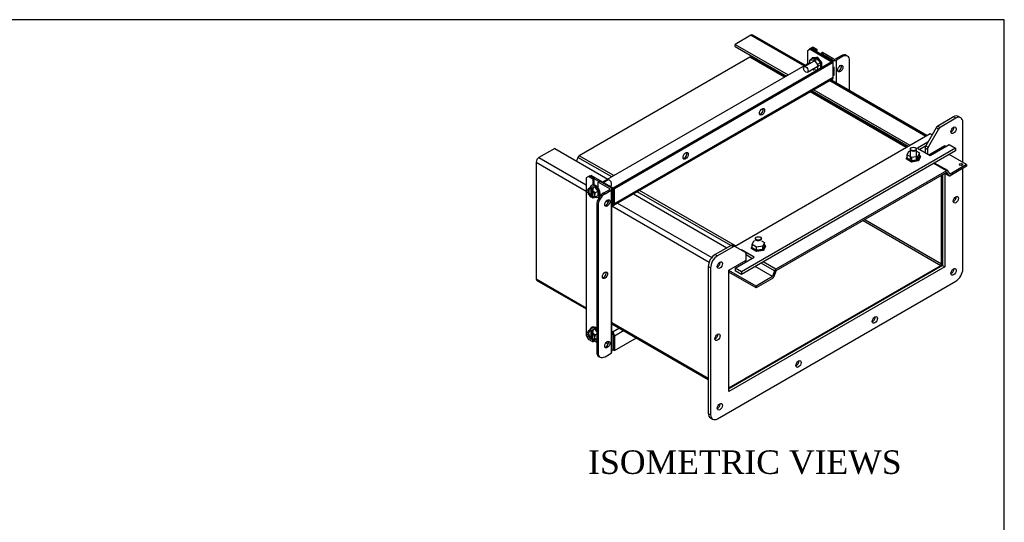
# Model space of a CAD drawing. Header units: inches. Extents: x 0 to 120, y -1 to 80.
# Tile 7 of 7: x 82 to 120, y 60 to 80. Entities that reach past the tile are written whole.
import ezdxf
from ezdxf.enums import TextEntityAlignment as Align

# ---------------------------------------------------------------- set-up
doc = ezdxf.new("R2010")
doc.units = ezdxf.units.IN
doc.header["$MEASUREMENT"] = 0
for name, color, linetype in [('COM43350', 7, 'Continuous'), ('COM52494', 7, 'Continuous'), ('COM52495', 7, 'Continuous'), ('COM52496-5', 7, 'Continuous'), ('COM52593', 7, 'Continuous'), ('COM52602', 7, 'Continuous'), ('Default', 7, 'Continuous'), ('NTS16535', 7, 'Continuous'), ('SCC18001', 7, 'Continuous'), ('SCS19074', 7, 'Continuous')]:
    doc.layers.add(name, color=color, linetype=linetype)
doc.styles.add('SEACAD_Times_New_Roman', font='times.ttf')

# ---------------------------------------------------------------- blocks, each defined once
blk = doc.blocks.new('SE1')
at = {"layer": 'COM43350', "color": 7, "linetype": 'Continuous'}
for p, q in [((117.807, 75.919), (117.204, 75.571)), ((117.895, 75.868), (117.293, 75.52)), ((117.895, 75.868), (117.807, 75.919)), ((118.083, 75.887), (117.995, 75.938)), ((118.161, 74.18), (118.161, 75.715)), ((117.142, 75.505), (116.745, 74.817)), ((117.23, 75.454), (116.833, 74.766)), ((117.23, 75.454), (117.142, 75.505)), ((117.204, 75.571), (117.293, 75.52)), ((116.719, 74.73), (116.719, 74.553)), ((116.807, 74.679), (116.719, 74.73)), ((116.745, 74.817), (116.833, 74.766)), ((116.807, 74.679), (116.807, 74.502)), ((116.86, 74.472), (117.468, 74.823)), ((117.38, 74.772), (117.38, 74.713)), ((117.468, 74.823), (117.468, 74.764)), ((117.468, 73.754), (117.468, 70.195)), ((118.161, 70.102), (118.161, 73.949)), ((117.38, 73.703), (117.38, 70.246)), ((109.306, 71.011), (108.703, 70.663)), ((109.394, 70.96), (108.791, 70.612)), ((109.394, 70.96), (109.306, 71.011)), ((109.368, 71.017), (109.457, 70.966)), ((109.854, 70.737), (109.457, 70.966)), ((108.703, 70.663), (108.791, 70.612)), ((109.219, 70.06), (109.88, 70.442)), ((109.88, 70.442), (109.88, 70.68)), ((108.438, 70.204), (108.438, 64.59)), ((108.526, 70.153), (108.438, 70.204)), ((108.526, 70.153), (108.526, 64.539)), ((117.38, 70.246), (109.219, 65.534)), ((117.468, 70.195), (109.219, 65.432)), ((109.219, 65.432), (109.219, 70.06)), ((117.38, 70.246), (117.468, 70.195)), ((108.791, 64.386), (117.895, 69.642)), ((108.438, 64.59), (108.526, 64.539)), ((108.516, 64.419), (108.604, 64.368))]:
    blk.add_line(p, q, dxfattribs=at)
for centre, major_axis, start_param, end_param in [((117.807, 75.613), (-0.188, -0.325), 3.141593, 3.926991), ((117.895, 75.562), (-0.187, -0.325), 2.356194, 3.926991), ((117.204, 75.469), (-0.063, -0.108), 3.926991, 4.712389), ((117.293, 75.418), (0.063, 0.108), 0.785398, 1.570796), ((117.719, 75.46), (-0.07, -0.122), 0.680393, 2.4612), ((116.807, 74.781), (-0.063, -0.108), 4.712389, 5.497787), ((116.896, 74.73), (-0.063, -0.108), 4.712389, 5.497787), ((117.807, 72.806), (-0.07, -0.122), 0.680393, 2.4612), ((109.306, 70.909), (-0.062, -0.108), 3.141593, 3.926991), ((109.394, 70.858), (0.062, 0.108), 0, 0.785398), ((109.791, 70.629), (-0.063, -0.108), 2.356194, 3.141593), ((108.703, 70.357), (-0.188, -0.325), 3.926991, 5.497787), ((108.791, 70.306), (0.188, 0.325), 0.785398, 2.356194), ((108.791, 70.306), (-0.07, -0.122), 0.680393, 2.4612), ((117.719, 70.051), (-0.07, -0.122), 0.680393, 2.4612), ((117.895, 69.949), (-0.187, -0.325), 0.785398, 2.356194), ((114.714, 68.214), (-0.07, -0.122), 0.680393, 2.4612), ((108.703, 67.55), (-0.07, -0.122), 0.680393, 2.4612), ((111.797, 66.53), (-0.07, -0.122), 0.680393, 2.4612), ((108.791, 64.897), (-0.07, -0.122), 0.680393, 2.4612), ((108.703, 64.743), (0.187, 0.325), 2.356194, 3.141593), ((108.791, 64.692), (0.188, 0.325), 2.356194, 3.926991)]:
    blk.add_ellipse(centre, major_axis=major_axis, ratio=0.57735, start_param=start_param, end_param=end_param, dxfattribs=at)
for centre in [(117.807, 75.409), (117.895, 72.755), (108.88, 70.255), (117.807, 70), (114.802, 68.162), (108.791, 67.499), (111.885, 66.478), (108.88, 64.845)]:
    blk.add_ellipse(centre, major_axis=(0.07, 0.122), ratio=0.57735, dxfattribs=at)
at = {"layer": 'COM52494', "color": 7, "linetype": 'Continuous'}
for p, q in [((110.069, 79.041), (109.463, 78.692)), ((110.069, 79.041), (112.097, 77.87)), ((112.139, 77.895), (110.14, 79.049)), ((109.463, 78.692), (111.491, 77.521)), ((109.463, 78.614), (109.463, 78.692)), ((109.463, 78.614), (111.424, 77.482)), ((110.102, 78.184), (110.102, 78.245)), ((113.075, 77.306), (116.744, 75.187)), ((116.786, 75.212), (113.117, 77.33)), ((112.402, 76.917), (116.071, 74.799)), ((112.469, 76.956), (116.138, 74.838)), ((102.572, 74.713), (101.966, 74.363)), ((102.572, 74.713), (104.6, 73.542)), ((117.35, 74.696), (117.35, 74.755)), ((101.865, 74.188), (101.865, 69.731)), ((101.865, 74.188), (103.776, 73.085)), ((101.966, 74.363), (103.776, 73.318)), ((117.35, 70.303), (117.35, 73.685)), ((105.579, 72.977), (109.145, 70.918)), ((104.973, 72.627), (108.573, 70.549)), ((104.754, 72.52), (108.472, 70.374)), ((114.353, 71.955), (117.316, 70.244)), ((114.421, 71.994), (117.35, 70.303)), ((108.882, 70.371), (108.891, 70.365)), ((108.781, 70.195), (108.79, 70.19)), ((109.219, 65.568), (117.316, 70.244)), ((101.865, 69.731), (103.776, 68.627)), ((101.894, 69.666), (103.776, 68.579)), ((104.754, 68.063), (108.438, 65.936)), ((104.754, 68.014), (108.438, 65.888))]:
    blk.add_line(p, q, dxfattribs=at)
for centre, major_axis, start_param, end_param in [((110.069, 78.925), (-0.071, -0.124), 3.141593, 3.926991), ((101.966, 74.247), (0.072, 0.124), 0.785398, 2.356194), ((117.316, 70.283), (-0.024, -0.0416), 0.785398, 2.356194), ((101.966, 69.789), (0.072, 0.124), 2.356194, 3.141593)]:
    blk.add_ellipse(centre, major_axis=major_axis, ratio=0.57735, start_param=start_param, end_param=end_param, dxfattribs=at)
at = {"layer": 'COM52495', "color": 7, "linetype": 'Continuous'}
for p, q in [((110.027, 78.199), (103.51, 74.436)), ((111.346, 77.437), (110.027, 78.199)), ((111.371, 77.451), (110.07, 78.203)), ((110.281, 78.141), (110.229, 78.111)), ((115.993, 74.754), (112.325, 76.872)), ((116.018, 74.768), (112.35, 76.887)), ((117.309, 74.672), (117.258, 74.701)), ((118.303, 74.098), (117.641, 74.48)), ((103.458, 74.372), (103.405, 74.232)), ((104.748, 73.627), (103.458, 74.372)), ((104.83, 73.675), (103.51, 74.436)), ((117.54, 73.861), (117.054, 74.142)), ((117.583, 73.865), (117.079, 74.156)), ((118.303, 74.098), (117.679, 73.737)), ((118.303, 74.098), (118.303, 74.032)), ((117.54, 73.861), (111.023, 70.099)), ((117.54, 73.795), (111.023, 70.033)), ((117.477, 73.759), (117.636, 73.667)), ((117.627, 73.675), (117.48, 73.76)), ((117.543, 73.795), (117.542, 73.795)), ((117.627, 73.675), (117.543, 73.795)), ((117.676, 73.737), (117.592, 73.856)), ((117.679, 73.737), (117.675, 73.739)), ((118.303, 74.032), (117.679, 73.671)), ((109.293, 71.003), (105.726, 73.062)), ((109.477, 70.992), (105.808, 73.11)), ((109.891, 70.389), (109.839, 70.418)), ((109.894, 70.391), (109.843, 70.421)), ((110.971, 70.034), (110.455, 70.332)), ((111.023, 70.099), (110.537, 70.379)), ((110.26, 69.454), (109.219, 70.055)), ((110.26, 69.388), (109.219, 69.989)), ((110.885, 69.815), (110.222, 70.197)), ((110.888, 69.818), (110.226, 70.2)), ((110.971, 70.034), (110.888, 69.818)), ((111.021, 70.03), (110.937, 69.813)), ((110.885, 69.815), (110.26, 69.454)), ((110.885, 69.749), (110.26, 69.388)), ((110.26, 69.454), (110.26, 69.388))]:
    blk.add_line(p, q, dxfattribs=at)
for centre, major_axis, start_param, end_param in [((110.027, 78.129), (-0.0424, -0.0735), 3.141593, 3.926991), ((103.51, 74.367), (0.0424, 0.0735), 0.785398, 1.832596), ((117.54, 73.792), (-0.0424, -0.0735), 2.879793, 3.926991), ((117.54, 73.792), (-0.00202, -0.00351), 2.879793, 3.926991), ((117.679, 73.74), (0.00203, 0.00351), 2.879793, 3.926991), ((118.091, 74.032), (0.07, 0), 0.954809, 2.186784), ((117.679, 73.74), (0.0424, 0.0735), 2.879793, 3.926991), ((111.023, 70.029), (0.0424, 0.0735), 0.785398, 1.832596), ((111.023, 70.029), (0.00203, 0.00351), 0.785398, 1.832596), ((110.885, 69.818), (0.00203, 0.00351), 3.926991, 4.974188), ((110.885, 69.818), (0.0424, 0.0735), 3.926991, 4.974188)]:
    blk.add_ellipse(centre, major_axis=major_axis, ratio=0.57735, start_param=start_param, end_param=end_param, dxfattribs=at)
blk.add_ellipse((118.091, 74.098), major_axis=(-0.07, 0), ratio=0.57735, dxfattribs=at)
at = {"layer": 'COM52496-5', "color": 7, "linetype": 'Continuous'}
for p, q in [((109.444, 70.973), (116.912, 75.284)), ((116.912, 75.284), (116.989, 75.24)), ((116.822, 74.952), (116.426, 74.723)), ((116.911, 74.442), (117.641, 74.863)), ((117.641, 74.863), (117.884, 74.723)), ((117.884, 74.723), (109.708, 70.003)), ((117.884, 74.621), (109.708, 69.901)), ((116.426, 74.723), (116.911, 74.442)), ((116.736, 74.8), (116.514, 74.672)), ((117.884, 74.723), (117.884, 74.621)), ((109.708, 70.845), (109.688, 70.833)), ((110.194, 70.564), (109.708, 70.845)), ((109.708, 70.845), (109.708, 70.821)), ((108.89, 70.373), (108.888, 70.374)), ((109.465, 70.143), (110.194, 70.564)), ((110.106, 70.513), (109.88, 70.644)), ((109.708, 70.003), (109.465, 70.143)), ((109.465, 70.143), (109.465, 70.041)), ((109.708, 69.901), (109.465, 70.041)), ((109.708, 70.003), (109.708, 69.901))]:
    blk.add_line(p, q, dxfattribs=at)
at = {"layer": 'COM52593', "color": 7, "linetype": 'Continuous'}
for p, q in [((112.379, 78.557), (112.291, 78.506)), ((112.291, 78.481), (112.291, 78.506)), ((112.43, 78.586), (112.379, 78.557)), ((112.546, 78.461), (112.379, 78.557)), ((112.596, 78.49), (112.43, 78.586)), ((112.596, 78.49), (112.546, 78.461)), ((112.546, 78.461), (112.546, 78.437)), ((112.596, 78.407), (112.596, 78.49)), ((112.795, 78.376), (112.744, 78.346)), ((113.187, 78.091), (112.744, 78.346)), ((112.744, 78.322), (112.744, 78.346)), ((113.238, 78.12), (112.795, 78.376)), ((113.518, 78.253), (113.289, 78.12)), ((113.569, 78.223), (113.518, 78.253)), ((113.757, 78.242), (113.706, 78.271)), ((113.187, 78.067), (113.187, 78.091)), ((113.569, 78.223), (113.34, 78.091)), ((113.34, 77.201), (113.34, 78.091)), ((113.835, 76.916), (113.835, 78.07)), ((113.238, 77.559), (113.213, 77.573)), ((113.24, 77.513), (113.24, 77.819)), ((113.187, 77.289), (113.187, 77.37)), ((103.864, 73.641), (103.776, 73.59)), ((103.776, 73.59), (103.776, 67.568)), ((103.915, 73.67), (103.864, 73.641)), ((104.031, 73.545), (103.864, 73.641)), ((104.081, 73.574), (103.915, 73.67)), ((104.081, 73.574), (104.031, 73.545)), ((104.031, 73.545), (104.031, 73.328)), ((104.081, 73.325), (104.081, 73.574)), ((104.229, 73.43), (104.28, 73.46)), ((104.672, 73.175), (104.229, 73.43)), ((104.229, 73.213), (104.229, 73.43)), ((104.723, 73.204), (104.28, 73.46)), ((104.442, 73.012), (104.672, 73.145)), ((104.442, 73.012), (104.493, 72.983)), ((104.493, 72.983), (104.723, 73.116)), ((104.672, 73.175), (104.672, 73.145)), ((104.723, 73.116), (104.723, 66.89)), ((104.754, 66.934), (104.754, 73.16)), ((104.53, 72.695), (104.616, 72.646)), ((104.561, 72.726), (104.569, 72.731)), ((104.569, 72.731), (104.569, 72.733)), ((104.629, 72.697), (104.569, 72.731)), ((104.177, 72.553), (104.177, 66.94)), ((104.228, 72.524), (104.177, 72.553)), ((104.228, 72.524), (104.228, 66.91)), ((103.776, 67.568), (103.864, 67.415)), ((104.031, 67.319), (103.864, 67.415)), ((104.031, 67.397), (104.031, 67.319)), ((104.031, 67.319), (104.081, 67.348)), ((104.081, 67.348), (104.081, 67.402)), ((104.561, 67.317), (104.569, 67.322)), ((104.569, 67.322), (104.569, 67.324)), ((104.629, 67.288), (104.569, 67.322)), ((104.53, 67.286), (104.616, 67.236)), ((104.177, 66.94), (104.228, 66.91)), ((104.255, 66.768), (104.305, 66.739)), ((104.493, 66.757), (104.723, 66.89))]:
    blk.add_line(p, q, dxfattribs=at)
for centre, major_axis, start_param, end_param in [((113.518, 77.947), (-0.187, -0.325), 3.141593, 3.926991), ((113.569, 77.917), (-0.187, -0.325), 2.356194, 3.926991), ((113.263, 78.135), (-0.108, 0), 0.785398, 2.356194), ((113.263, 78.135), (-0.036, 0), 0.785398, 2.356194), ((113.43, 77.793), (-0.07, -0.122), 0.3708, 2.770793), ((113.263, 77.88), (-0.108, 0), 1.082797, 1.355028), ((113.263, 77.573), (-0.108, 0), 1.082797, 1.355028), ((113.263, 77.573), (-0.036, 0), 0.785398, 0.873307), ((104.442, 72.706), (-0.188, -0.325), 3.926991, 5.497787), ((104.493, 72.677), (0.188, 0.325), 0.785398, 2.356194), ((104.646, 73.16), (-0.036, 0), 2.356194, 3.926991), ((104.646, 73.16), (-0.108, 0), 2.356194, 3.926991), ((104.53, 72.655), (0.07, 0.122), 3.512392, 5.912386), ((104.442, 69.9), (0.07, 0.122), 3.512392, 5.912386), ((104.53, 67.246), (0.07, 0.122), 3.512392, 5.912386), ((104.442, 67.093), (0.188, 0.325), 2.356194, 3.141593), ((104.493, 67.063), (0.187, 0.325), 2.356194, 3.926991), ((104.646, 66.934), (-0.108, 0), 2.356194, 3.141593)]:
    blk.add_ellipse(centre, major_axis=major_axis, ratio=0.57735, start_param=start_param, end_param=end_param, dxfattribs=at)
for centre, major_axis in [((113.481, 77.764), (0.07, 0.122)), ((104.581, 72.626), (-0.07, -0.122)), ((104.493, 69.87), (-0.07, -0.122)), ((104.581, 67.217), (-0.07, -0.122))]:
    blk.add_ellipse(centre, major_axis=major_axis, ratio=0.57735, dxfattribs=at)
at = {"layer": 'COM52602', "color": 7, "linetype": 'Continuous'}
for p, q in [((112.24, 78.452), (112.329, 78.503)), ((112.24, 77.983), (112.24, 78.452)), ((112.329, 78.503), (112.38, 78.533)), ((112.329, 78.503), (113.162, 78.022)), ((112.38, 78.533), (113.213, 78.052)), ((112.215, 77.939), (104.399, 73.426)), ((113.162, 78.022), (104.8, 73.194)), ((113.213, 77.993), (104.851, 73.165)), ((112.215, 77.939), (112.247, 77.92)), ((112.24, 77.983), (112.298, 77.95)), ((113.162, 78.022), (113.213, 78.052)), ((113.162, 78.022), (113.162, 78.022)), ((113.162, 78.022), (113.213, 77.993)), ((113.213, 77.993), (113.213, 78.052)), ((113.213, 77.421), (113.213, 77.993)), ((112.603, 77.715), (112.616, 77.707)), ((112.658, 77.741), (112.667, 77.737)), ((104.828, 72.544), (113.19, 77.372)), ((113.213, 77.421), (104.851, 72.593)), ((103.936, 73.658), (103.967, 73.675)), ((104.799, 73.194), (103.967, 73.675)), ((104.259, 73.447), (104.081, 73.55)), ((104.799, 73.194), (104.754, 73.168)), ((104.799, 72.623), (104.799, 73.194)), ((104.8, 73.194), (104.851, 73.165)), ((104.8, 72.623), (104.8, 73.194)), ((104.851, 72.593), (104.851, 73.165)), ((104.8, 72.623), (104.799, 72.623)), ((104.799, 72.54), (104.799, 72.623)), ((104.8, 72.623), (104.8, 72.564)), ((104.8, 72.623), (104.8, 72.623)), ((104.8, 72.54), (104.8, 72.623)), ((104.754, 72.554), (104.771, 72.544)), ((104.754, 67.732), (104.8, 67.706)), ((105.044, 67.847), (104.8, 67.706)), ((104.8, 67.647), (104.8, 67.706)), ((104.851, 67.559), (105.197, 67.759)), ((104.081, 67.373), (104.177, 67.317)), ((104.799, 67.671), (104.799, 67.588)), ((104.799, 67.588), (104.799, 67.017)), ((104.8, 67.671), (104.8, 67.588)), ((104.8, 67.588), (104.8, 67.017)), ((104.851, 67.559), (104.851, 66.987)), ((104.851, 66.987), (105.692, 67.473)), ((104.799, 67.017), (104.754, 66.991)), ((104.8, 67.017), (104.851, 66.987))]:
    blk.add_line(p, q, dxfattribs=at)
for centre, major_axis, ratio, start_param, end_param in [((112.215, 77.968), (-0.018, -0.0312), 0.57735, 0.785398, 2.356194), ((113.136, 77.465), (-0.054, 0.0935), 0.57735, 3.141593, 3.926991), ((110.439, 76.144), (0.07, 0.122), 0.57735, 3.512392, 5.912386), ((107.522, 74.46), (0.07, 0.122), 0.57735, 3.512392, 5.912386), ((104.8, 72.652), (0.0001, 0.0415), 0.001341, 2.355422, 3.926219), ((104.8, 72.652), (-0.0001, 0.0415), 0.001341, 2.356967, 3.927763), ((104.774, 72.638), (-0.054, 0.0935), 0.57735, 2.696031, 3.926991), ((104.825, 72.638), (0.054, 0.0935), 0.57735, 2.751917, 3.587154), ((104.8, 72.652), (0, -0.125), 0.001341, 0.444789, 0.784626), ((104.8, 72.652), (0, -0.125), 0.001341, -0.784626, -0.444789), ((104.8, 67.618), (0, 0.125), 0.001341, 0.784626, 1.124463), ((104.8, 67.618), (0, 0.125), 0.001341, -1.124463, -0.784626), ((104.825, 67.603), (-0.054, -0.0935), 0.57735, 4.266828, 5.102065), ((104.8, 67.618), (-0.0001, -0.0415), 0.001341, 3.926219, 5.497015), ((104.774, 67.603), (0.054, -0.0935), 0.57735, 0.785398, 2.016358), ((104.8, 67.618), (0.0001, -0.0415), 0.001341, 0.78617, 2.356967)]:
    blk.add_ellipse(centre, major_axis=major_axis, ratio=ratio, start_param=start_param, end_param=end_param, dxfattribs=at)
for centre in [(110.49, 76.115), (107.573, 74.431)]:
    blk.add_ellipse(centre, major_axis=(0.07, 0.122), ratio=0.57735, dxfattribs=at)
at = {"layer": 'NTS16535', "color": 7, "linetype": 'Continuous'}
for p, q in [((112.422, 78.154), (112.313, 78.09)), ((112.313, 78.09), (112.463, 78.104)), ((112.313, 77.958), (112.313, 78.09)), ((112.573, 78.195), (112.401, 78.18)), ((112.401, 78.18), (112.422, 78.192)), ((112.401, 78.18), (112.401, 78.141)), ((112.422, 78.192), (112.594, 78.208)), ((112.422, 78.154), (112.573, 78.167)), ((112.573, 78.167), (112.463, 78.104)), ((112.463, 78.104), (112.614, 77.917)), ((112.594, 78.208), (112.573, 78.195)), ((112.745, 77.982), (112.573, 78.195)), ((112.573, 78.167), (112.723, 77.98)), ((112.594, 78.208), (112.766, 77.994)), ((112.723, 77.98), (112.614, 77.917)), ((112.614, 77.917), (112.614, 77.716)), ((112.723, 77.98), (112.723, 77.779)), ((112.766, 77.994), (112.745, 77.982)), ((112.745, 77.781), (112.745, 77.982)), ((112.766, 77.994), (112.766, 77.794)), ((112.463, 77.702), (112.431, 77.742)), ((112.614, 77.716), (112.463, 77.702)), ((112.723, 77.779), (112.614, 77.716)), ((112.665, 77.746), (112.686, 77.747)), ((116.033, 74.467), (116.097, 74.604)), ((116.207, 74.367), (116.033, 74.467)), ((116.033, 74.341), (116.033, 74.467)), ((116.097, 74.604), (116.146, 74.612)), ((116.396, 74.606), (116.508, 74.541)), ((116.508, 74.541), (116.444, 74.403)), ((116.508, 74.414), (116.508, 74.541)), ((116.033, 74.407), (116, 74.335)), ((116, 74.335), (116, 74.311)), ((116, 74.335), (116.198, 74.221)), ((116.198, 74.196), (116, 74.311)), ((116.207, 74.24), (116.033, 74.341)), ((116.198, 74.221), (116.469, 74.263)), ((116.469, 74.238), (116.198, 74.196)), ((116.198, 74.196), (116.198, 74.221)), ((116.444, 74.403), (116.207, 74.367)), ((116.207, 74.24), (116.207, 74.367)), ((116.444, 74.277), (116.207, 74.24)), ((116.508, 74.414), (116.444, 74.277)), ((116.444, 74.277), (116.444, 74.403)), ((116.469, 74.263), (116.542, 74.419)), ((116.542, 74.395), (116.469, 74.238)), ((116.469, 74.238), (116.469, 74.263)), ((116.542, 74.419), (116.508, 74.439)), ((116.542, 74.395), (116.542, 74.419)), ((110.111, 71.048), (110.175, 71.185)), ((110.175, 71.185), (110.224, 71.193)), ((110.474, 71.186), (110.586, 71.121)), ((110.586, 71.121), (110.522, 70.984)), ((110.586, 70.995), (110.586, 71.121)), ((110.111, 70.988), (110.078, 70.916)), ((110.078, 70.916), (110.078, 70.892)), ((110.078, 70.916), (110.276, 70.802)), ((110.276, 70.777), (110.078, 70.892)), ((110.285, 70.948), (110.111, 71.048)), ((110.111, 70.921), (110.111, 71.048)), ((110.285, 70.821), (110.111, 70.921)), ((110.276, 70.802), (110.547, 70.844)), ((110.547, 70.819), (110.276, 70.777)), ((110.276, 70.777), (110.276, 70.802)), ((110.522, 70.984), (110.285, 70.948)), ((110.285, 70.821), (110.285, 70.948)), ((110.522, 70.858), (110.285, 70.821)), ((110.586, 70.995), (110.522, 70.858)), ((110.522, 70.858), (110.522, 70.984)), ((110.547, 70.844), (110.62, 71)), ((110.62, 70.976), (110.547, 70.819)), ((110.547, 70.819), (110.547, 70.844)), ((110.62, 71), (110.586, 71.019)), ((110.62, 70.976), (110.62, 71))]:
    blk.add_line(p, q, dxfattribs=at)
at = {"layer": 'SCC18001', "color": 7, "linetype": 'Continuous'}
for p, q in [((112.566, 78.105), (112.104, 77.838)), ((112.227, 77.625), (112.689, 77.892)), ((104.599, 73.505), (104.43, 73.407)), ((103.842, 73.109), (103.842, 73.047)), ((103.967, 73.238), (103.86, 73.176)), ((103.931, 73.174), (103.885, 73.169)), ((103.946, 73.175), (103.981, 73.195)), ((103.946, 73.17), (103.946, 73.157)), ((103.963, 73.168), (103.946, 73.157)), ((103.963, 72.889), (103.963, 73.168)), ((104.099, 73.25), (103.967, 73.238)), ((104, 73.317), (103.969, 73.299)), ((103.981, 73.195), (104.027, 73.208)), ((103.981, 73.195), (103.981, 72.882)), ((104.002, 73.137), (104.002, 73.125)), ((104.038, 73.163), (104.003, 73.143)), ((104.063, 73.067), (104.017, 73.124)), ((104.02, 73.108), (104.02, 72.857)), ((104.099, 73.25), (104.027, 73.208)), ((104.027, 73.208), (104.038, 73.163)), ((104.027, 73.208), (104.027, 73.157)), ((104.231, 73.086), (104.099, 73.25)), ((104.231, 73.086), (104.123, 73.024)), ((104.231, 72.91), (104.231, 73.086)), ((104.676, 73.265), (104.722, 73.292)), ((103.885, 72.937), (103.931, 72.879)), ((103.963, 72.889), (103.946, 72.879)), ((103.946, 72.862), (103.981, 72.882)), ((103.946, 72.867), (103.946, 72.879)), ((103.981, 72.882), (104.02, 72.861)), ((104.002, 72.846), (104.02, 72.857)), ((104.002, 72.834), (104.002, 72.846)), ((104.003, 72.829), (104.002, 72.834)), ((104.017, 72.83), (104.063, 72.834)), ((104.106, 72.895), (104.106, 72.957)), ((104.231, 72.91), (104.123, 72.848)), ((104.229, 72.849), (104.26, 72.867)), ((103.967, 67.803), (103.86, 67.741)), ((103.931, 67.739), (103.885, 67.735)), ((103.946, 67.741), (103.981, 67.761)), ((103.946, 67.735), (103.946, 67.723)), ((103.963, 67.733), (103.946, 67.723)), ((103.963, 67.455), (103.963, 67.733)), ((104.099, 67.815), (103.967, 67.803)), ((104, 67.882), (103.969, 67.865)), ((103.981, 67.761), (104.027, 67.773)), ((103.981, 67.761), (103.981, 67.447)), ((104.002, 67.703), (104.002, 67.69)), ((104.038, 67.728), (104.003, 67.708)), ((104.099, 67.815), (104.027, 67.773)), ((104.027, 67.773), (104.038, 67.728)), ((104.027, 67.773), (104.027, 67.722)), ((104.177, 67.718), (104.099, 67.815)), ((103.842, 67.674), (103.842, 67.612)), ((103.885, 67.502), (103.931, 67.445)), ((103.963, 67.455), (103.946, 67.444)), ((103.946, 67.427), (103.981, 67.447)), ((103.946, 67.432), (103.946, 67.444)), ((103.981, 67.447), (104.02, 67.426)), ((104.002, 67.412), (104.02, 67.422)), ((104.002, 67.399), (104.002, 67.412)), ((104.003, 67.395), (104.002, 67.399)), ((104.063, 67.632), (104.017, 67.69)), ((104.017, 67.396), (104.063, 67.4)), ((104.02, 67.673), (104.02, 67.422)), ((104.106, 67.46), (104.106, 67.522)), ((104.177, 67.62), (104.123, 67.589)), ((104.177, 67.445), (104.123, 67.414))]:
    blk.add_line(p, q, dxfattribs=at)
for centre, radius, start, end in [((104.002, 73.05), 0.161, 193.4832, 208.5173), ((103.9, 73.541), 0.369, 274.9107, 277.2376), ((103.975, 73.17), 0.029, 169.1104, 179.7121), ((104.031, 73.137), 0.029, 169.1084, 179.714), ((104.288, 73.346), 0.35, 215.4314, 219.171), ((104.213, 73.103), 0.359, 218.4364, 222.1132), ((103.966, 72.866), 0.0203, 179.5724, 193.0182), ((103.989, 73.12), 0.291, 272.6918, 275.4228), ((104.058, 72.994), 0.16, 271.9171, 294.2379), ((103.9, 68.107), 0.369, 274.9107, 277.2376), ((103.975, 67.735), 0.029, 169.1104, 179.7121), ((104.031, 67.702), 0.029, 169.1084, 179.714), ((104.288, 67.911), 0.35, 215.4314, 219.171), ((104.002, 67.615), 0.161, 193.4832, 208.5173), ((104.213, 67.668), 0.359, 218.4364, 222.1132), ((103.966, 67.432), 0.0203, 179.5724, 193.0182), ((103.989, 67.686), 0.291, 272.6918, 275.4228), ((104.058, 67.56), 0.16, 271.9171, 294.2379)]:
    blk.add_arc(centre, radius, start, end, dxfattribs=at)
blk.add_ellipse((112.165, 77.731), major_axis=(0.061, -0.107), ratio=0.57735, dxfattribs=at)
for centre, major_axis, start_param, end_param in [((104.13, 73.092), (-0.13, 0.225), 3.141593, 6.283185), ((104.66, 73.398), (-0.061, 0.107), 3.141593, 6.283185), ((103.974, 73.002), (0.095, -0.165), 3.080248, 3.726536), ((103.974, 73.002), (-0.095, 0.165), 0.985853, 1.632141), ((103.974, 73.002), (0.088, -0.152), 2.586805, 5.267177), ((103.992, 73.012), (0.087, -0.152), 3.24278, 5.267177), ((104.099, 73.074), (-0.13, 0.225), 0, 0.645588), ((103.974, 73.002), (-0.095, 0.165), -0.573285, -0.462254), ((104.099, 73.074), (-0.13, 0.225), 2.496005, 6.283185), ((103.974, 73.002), (-0.095, 0.165), -1.108542, -0.997511), ((103.974, 73.002), (-0.088, 0.152), 2.586805, 5.267177), ((103.974, 73.002), (0.095, -0.165), 0.985853, 1.632141), ((103.974, 73.002), (0.095, -0.165), -1.108542, -0.997511), ((103.974, 73.002), (0.095, -0.165), -0.573285, -0.462254), ((103.992, 73.012), (-0.088, 0.152), 2.586805, 3.040405), ((103.974, 73.002), (-0.095, 0.165), 3.080248, 3.726536), ((103.974, 67.567), (0.095, -0.165), 3.080248, 3.726536), ((103.974, 67.567), (0.088, -0.152), 2.586805, 5.267177), ((103.992, 67.577), (0.088, -0.152), 3.24278, 5.267177), ((104.099, 67.64), (0.13, -0.225), 1.919356, 3.78718), ((103.974, 67.567), (-0.095, 0.165), -0.573285, -0.462254), ((104.13, 67.657), (0.13, -0.225), 2.097551, 3.141593), ((103.974, 67.567), (-0.095, 0.165), -1.108542, -0.997511), ((103.974, 67.567), (-0.095, 0.165), 0.985853, 1.632141), ((103.974, 67.567), (0.095, -0.165), -1.108542, -0.997511), ((103.974, 67.567), (-0.088, 0.152), 2.586805, 5.267177), ((103.974, 67.567), (0.095, -0.165), -0.573285, -0.462254), ((103.992, 67.577), (-0.088, 0.152), 2.586805, 3.040405), ((103.974, 67.567), (0.095, -0.165), 0.985853, 1.632141), ((103.974, 67.567), (-0.095, 0.165), 3.080248, 3.726536), ((104.099, 67.64), (0.13, -0.225), 5.621164, 5.934626)]:
    blk.add_ellipse(centre, major_axis=major_axis, ratio=0.57735, start_param=start_param, end_param=end_param, dxfattribs=at)
for points, knots in [([(103.842, 73.109), (103.842, 73.114), (103.842, 73.12), (103.843, 73.131), (103.843, 73.137), (103.845, 73.148), (103.847, 73.154), (103.85, 73.163), (103.852, 73.166), (103.855, 73.172), (103.858, 73.175), (103.86, 73.176)], [0, 0, 0, 0, 0.25, 0.25, 0.5, 0.5, 0.75, 0.75, 0.875, 0.875, 1, 1, 1, 1]), ([(103.845, 73.012), (103.845, 73.013), (103.845, 73.014), (103.843, 73.021), (103.843, 73.026), (103.842, 73.036), (103.842, 73.042), (103.842, 73.047)], [0.4270875, 0.4270875, 0.4270875, 0.4270875, 0.5, 0.5, 0.75, 0.75, 1, 1, 1, 1]), ([(103.86, 73.176), (103.858, 73.174), (103.856, 73.173), (103.855, 73.171), (103.855, 73.171), (103.857, 73.169), (103.86, 73.169), (103.869, 73.168), (103.877, 73.169), (103.885, 73.169)], [0, 0, 0, 0, 0.125, 0.125, 0.25, 0.25, 0.5, 0.5, 1, 1, 1, 1]), ([(103.885, 72.937), (103.881, 72.942), (103.877, 72.947), (103.869, 72.958), (103.866, 72.963), (103.862, 72.97), (103.861, 72.971), (103.86, 72.973)], [0, 0, 0, 0, 0.25, 0.25, 0.5, 0.5, 0.5648076, 0.5648076, 0.5648076, 0.5648076]), ([(104.063, 73.067), (104.067, 73.062), (104.071, 73.057), (104.08, 73.047), (104.084, 73.042), (104.094, 73.033), (104.1, 73.029), (104.108, 73.025), (104.112, 73.023), (104.118, 73.022), (104.121, 73.022), (104.123, 73.024)], [0, 0, 0, 0, 0.25, 0.25, 0.5, 0.5, 0.75, 0.75, 0.875, 0.875, 1, 1, 1, 1]), ([(104.123, 73.024), (104.121, 73.022), (104.119, 73.02), (104.115, 73.014), (104.113, 73.011), (104.111, 73.005), (104.11, 73.002), (104.109, 72.996), (104.108, 72.993), (104.107, 72.984), (104.106, 72.979), (104.106, 72.968), (104.106, 72.962), (104.106, 72.957)], [0, 0, 0, 0, 0.125, 0.125, 0.25, 0.25, 0.375, 0.375, 0.5, 0.5, 0.75, 0.75, 1, 1, 1, 1]), ([(104.106, 72.895), (104.106, 72.89), (104.106, 72.884), (104.106, 72.874), (104.107, 72.869), (104.109, 72.859), (104.11, 72.854), (104.114, 72.849), (104.115, 72.848), (104.119, 72.847), (104.121, 72.847), (104.123, 72.848)], [0, 0, 0, 0, 0.25, 0.25, 0.5, 0.5, 0.75, 0.75, 0.875, 0.875, 1, 1, 1, 1]), ([(103.842, 67.674), (103.842, 67.68), (103.842, 67.685), (103.843, 67.696), (103.843, 67.702), (103.845, 67.714), (103.847, 67.72), (103.85, 67.729), (103.852, 67.732), (103.855, 67.737), (103.858, 67.74), (103.86, 67.741)], [0, 0, 0, 0, 0.25, 0.25, 0.5, 0.5, 0.75, 0.75, 0.875, 0.875, 1, 1, 1, 1]), ([(103.86, 67.741), (103.858, 67.74), (103.856, 67.739), (103.855, 67.737), (103.855, 67.736), (103.857, 67.734), (103.86, 67.734), (103.869, 67.734), (103.877, 67.734), (103.885, 67.735)], [0, 0, 0, 0, 0.125, 0.125, 0.25, 0.25, 0.5, 0.5, 1, 1, 1, 1]), ([(103.845, 67.577), (103.845, 67.578), (103.845, 67.58), (103.843, 67.586), (103.843, 67.591), (103.842, 67.602), (103.842, 67.607), (103.842, 67.612)], [0.4270875, 0.4270875, 0.4270875, 0.4270875, 0.5, 0.5, 0.75, 0.75, 1, 1, 1, 1]), ([(103.885, 67.502), (103.881, 67.508), (103.877, 67.513), (103.869, 67.523), (103.866, 67.528), (103.862, 67.535), (103.861, 67.537), (103.86, 67.538)], [0, 0, 0, 0, 0.25, 0.25, 0.5, 0.5, 0.5648076, 0.5648076, 0.5648076, 0.5648076]), ([(104.063, 67.632), (104.067, 67.627), (104.071, 67.622), (104.08, 67.612), (104.084, 67.607), (104.094, 67.599), (104.1, 67.594), (104.108, 67.59), (104.112, 67.589), (104.118, 67.588), (104.121, 67.588), (104.123, 67.589)], [0, 0, 0, 0, 0.25, 0.25, 0.5, 0.5, 0.75, 0.75, 0.875, 0.875, 1, 1, 1, 1]), ([(104.123, 67.589), (104.121, 67.588), (104.119, 67.585), (104.115, 67.58), (104.113, 67.577), (104.111, 67.571), (104.11, 67.568), (104.109, 67.562), (104.108, 67.559), (104.107, 67.55), (104.106, 67.544), (104.106, 67.533), (104.106, 67.528), (104.106, 67.522)], [0, 0, 0, 0, 0.125, 0.125, 0.25, 0.25, 0.375, 0.375, 0.5, 0.5, 0.75, 0.75, 1, 1, 1, 1]), ([(104.106, 67.46), (104.106, 67.455), (104.106, 67.45), (104.106, 67.439), (104.107, 67.434), (104.109, 67.424), (104.11, 67.42), (104.114, 67.415), (104.115, 67.413), (104.119, 67.412), (104.121, 67.412), (104.123, 67.414)], [0, 0, 0, 0, 0.25, 0.25, 0.5, 0.5, 0.75, 0.75, 0.875, 0.875, 1, 1, 1, 1])]:
    blk.add_open_spline(points, degree=3, knots=knots, dxfattribs=at)
at = {"layer": 'SCS19074', "color": 7, "linetype": 'Continuous'}
for p, q in [((116.146, 74.687), (116.146, 74.299)), ((116.189, 74.742), (116.182, 74.738)), ((116.359, 74.738), (116.352, 74.742)), ((116.396, 74.299), (116.396, 74.687)), ((110.267, 71.323), (110.26, 71.319)), ((110.437, 71.319), (110.43, 71.323))]:
    blk.add_line(p, q, dxfattribs=at)
for centre, start_param, end_param in [((116.271, 74.687), 2.356194, 6.283185), ((116.271, 74.687), 0, 0.785398), ((110.349, 71.268), 2.356194, 6.283185), ((110.349, 71.268), 0, 0.785398)]:
    blk.add_ellipse(centre, major_axis=(0.125, 0), ratio=0.57735, start_param=start_param, end_param=end_param, dxfattribs=at)
for centre in [(116.271, 74.695), (110.349, 71.276)]:
    blk.add_ellipse(centre, major_axis=(-0.115, 0), ratio=0.57735, dxfattribs=at)
blk = doc.blocks.new('BORDER')
at = {"layer": 'Default', "color": 7, "linetype": 'Continuous'}
for p, q in [((0, 27.86), (-41.86, 27.86)), ((0, 0), (0, 27.86))]:
    blk.add_line(p, q, dxfattribs=at)

msp = doc.modelspace()

# ---------------------------------------------------------------- block references
at = {"layer": 'Default', "color": 7, "xscale": 2.85, "yscale": 2.85, "zscale": 2.85}
msp.add_blockref('BORDER', (119.744, 0.233), dxfattribs=at)
at = {"layer": 'Default'}
msp.add_blockref('SE1', (0, 0), dxfattribs=at)

# ---------------------------------------------------------------- texts
at = {"layer": 'Default', "color": 7, "linetype": 'Continuous', "style": 'SEACAD_Times_New_Roman'}
msp.add_text('ISOMETRIC VIEWS', height=0.9, dxfattribs=at).set_placement((103.851, 63.177), align=Align.TOP_LEFT)

doc.saveas('drawing.dxf')
